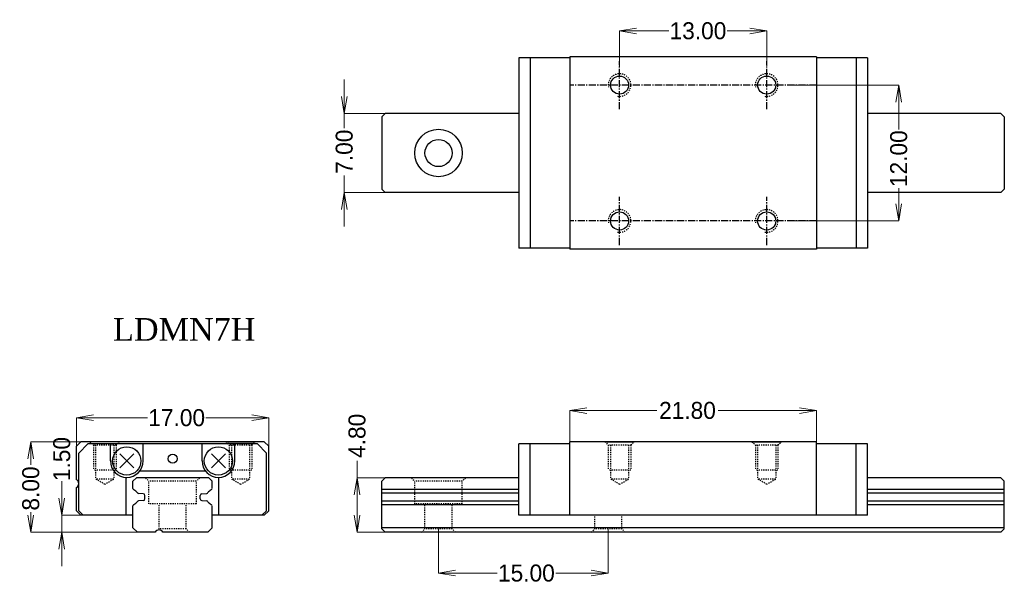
# Model space of a CAD drawing. Extents: x -10 to 77, y -4.6 to 45.3.
import ezdxf

# ---------------------------------------------------------------- set-up
doc = ezdxf.new("R2010")
doc.units = 0
doc.header["$MEASUREMENT"] = 0
doc.header["$PDMODE"] = 2
doc.linetypes.add('CENTER', pattern=[0.95, 0.625, -0.125, 0.075, -0.125])
doc.linetypes.add('DASHED', pattern=[0.2, 0.1, -0.1])
doc.layers.get('0').update_dxf_attribs({"linetype": 'CONTINUOUS'})
doc.layers.get('Defpoints').update_dxf_attribs({"linetype": 'CONTINUOUS'})
doc.layers.add('CK_LEVEL_1', color=7, linetype='CONTINUOUS')
doc.styles.add('\\M+2ABAC\\M+2A6A12', font='kaiu.ttf')
doc.dimstyles.new('line3.0', dxfattribs={"dimtxt": 1.5, "dimasz": 1.5, "dimexe": 0, "dimexo": 0, "dimgap": 0.09, "dimtad": 0, "dimzin": 0, "dimdsep": 46, "dimtxsty": 'Standard', "dimblk": 'OPEN', "dimcen": 0.09, "dimclrd": 5, "dimclre": 5, "dimclrt": 2, "dimazin": 0, "dimtfac": 1, "dimtmove": 0, "dimatfit": 3, "dimldrblk": 'OPEN', "dimfxl": 0, "dimtolj": 1, "dimtzin": 0, "dimlwd": 0, "dimlwe": 0, "dimarcsym": 0})

# ---------------------------------------------------------------- blocks, each defined once
blk = doc.blocks.new('_Open')
at = {"color": 0, "linetype": 'ByBlock', "lineweight": -2}
for p, q in [((-1, 0.167), (0, 0)), ((-1, -0.167), (0, 0)), ((0, 0), (-1, 0))]:
    blk.add_line(p, q, dxfattribs=at)
blk = doc.blocks.new('*D5')
at = {"color": 5, "linetype": 'Continuous', "lineweight": 0}
for p, q in [((-5, 6.741), (-5, 10.115)), ((-3.5, 10.115), (1.272, 10.115)), ((10.5, 10.115), (6.452, 10.115)), ((12, 6.931), (12, 10.115))]:
    blk.add_line(p, q, dxfattribs=at)
at = {"layer": 'Defpoints', "color": 0, "linetype": 'Continuous'}
for p in [(12, 10.115), (-5, 6.741), (12, 6.931)]:
    blk.add_point(p, dxfattribs=at)
at = {"color": 5, "linetype": 'Continuous', "lineweight": 0, "xscale": 1.5, "yscale": 1.5, "zscale": 1.5, "rotation": 180}
blk.add_blockref('_Open', (-5, 10.115), dxfattribs=at)
at = {"color": 5, "linetype": 'Continuous', "lineweight": 0, "xscale": 1.5, "yscale": 1.5, "zscale": 1.5}
blk.add_blockref('_Open', (12, 10.115), dxfattribs=at)
at = {"color": 2, "linetype": 'Continuous', "insert": (3.862, 10.115), "char_height": 1.5, "attachment_point": 5}
blk.add_mtext('\\A1;17.00', dxfattribs=at)
blk = doc.blocks.new('*D6')
at = {"color": 5, "linetype": 'Continuous', "lineweight": 0}
for p, q in [((-6.292, 3), (-6.292, 4.5)), ((-2.3, 1.5), (-6.292, 1.5)), ((-6.292, 0), (-6.292, 1.5)), ((1.177, 0), (-6.292, 0)), ((-6.292, -1.5), (-6.292, -3))]:
    blk.add_line(p, q, dxfattribs=at)
at = {"layer": 'Defpoints', "color": 0, "linetype": 'Continuous'}
for p in [(-6.292, 1.5), (-2.3, 1.5), (1.177, 0)]:
    blk.add_point(p, dxfattribs=at)
at = {"color": 5, "linetype": 'Continuous', "lineweight": 0, "xscale": 1.5, "yscale": 1.5, "zscale": 1.5}
for p, rotation in [((-6.292, 1.5), 270), ((-6.292, 0), 90)]:
    blk.add_blockref('_Open', p, dxfattribs=dict(at, rotation=rotation))
at = {"color": 2, "linetype": 'Continuous', "insert": (-6.292, 6.465), "char_height": 1.5, "attachment_point": 5, "rotation": 90}
blk.add_mtext('\\A1;1.50', dxfattribs=at)
blk = doc.blocks.new('*D7')
at = {"color": 5, "linetype": 'Continuous', "lineweight": 0}
for p, q in [((-0.307, 8), (-9.028, 8)), ((-9.028, 6.5), (-9.028, 5.955)), ((-9.028, 1.5), (-9.028, 1.775)), ((1.177, 0), (-9.028, 0))]:
    blk.add_line(p, q, dxfattribs=at)
at = {"layer": 'Defpoints', "color": 0, "linetype": 'Continuous'}
for p in [(-9.028, 8), (-0.307, 8), (1.177, 0)]:
    blk.add_point(p, dxfattribs=at)
at = {"color": 5, "linetype": 'Continuous', "lineweight": 0, "xscale": 1.5, "yscale": 1.5, "zscale": 1.5}
for p, rotation in [((-9.028, 8), 90), ((-9.028, 0), 270)]:
    blk.add_blockref('_Open', p, dxfattribs=dict(at, rotation=rotation))
at = {"color": 2, "linetype": 'Continuous', "insert": (-9.028, 3.865), "char_height": 1.5, "attachment_point": 5, "rotation": 90}
blk.add_mtext('\\A1;8.00', dxfattribs=at)
blk = doc.blocks.new('*D8')
at = {"color": 5, "linetype": 'Continuous', "lineweight": 0}
for p, q in [((19.801, 4.8), (19.801, 6.3)), ((22.665, 4.8), (19.801, 4.8)), ((19.801, 1.5), (19.801, 3.3)), ((22.891, 0), (19.801, 0))]:
    blk.add_line(p, q, dxfattribs=at)
at = {"layer": 'Defpoints', "color": 0, "linetype": 'Continuous'}
for p in [(19.801, 4.8), (22.665, 4.8), (22.891, 0)]:
    blk.add_point(p, dxfattribs=at)
at = {"color": 5, "linetype": 'Continuous', "lineweight": 0, "xscale": 1.5, "yscale": 1.5, "zscale": 1.5}
for p, rotation in [((19.801, 4.8), 90), ((19.801, 0), 270)]:
    blk.add_blockref('_Open', p, dxfattribs=dict(at, rotation=rotation))
at = {"color": 2, "linetype": 'Continuous', "insert": (19.801, 8.515), "char_height": 1.5, "attachment_point": 5, "rotation": 90}
blk.add_mtext('\\A1;4.80', dxfattribs=at)
blk = doc.blocks.new('*D9')
at = {"color": 5, "linetype": 'Continuous', "lineweight": 0}
for p, q in [((27, 0.3), (27, -3.612)), ((42, 0.3), (42, -3.612)), ((28.5, -3.612), (32.176, -3.612)), ((40.5, -3.612), (37.356, -3.612))]:
    blk.add_line(p, q, dxfattribs=at)
at = {"layer": 'Defpoints', "color": 0, "linetype": 'Continuous'}
for p in [(27, 0.3), (42, 0.3), (42, -3.612)]:
    blk.add_point(p, dxfattribs=at)
at = {"color": 5, "linetype": 'Continuous', "lineweight": 0, "xscale": 1.5, "yscale": 1.5, "zscale": 1.5, "rotation": 180}
blk.add_blockref('_Open', (27, -3.612), dxfattribs=at)
at = {"color": 5, "linetype": 'Continuous', "lineweight": 0, "xscale": 1.5, "yscale": 1.5, "zscale": 1.5}
blk.add_blockref('_Open', (42, -3.612), dxfattribs=at)
at = {"color": 2, "linetype": 'Continuous', "insert": (34.766, -3.612), "char_height": 1.5, "attachment_point": 5}
blk.add_mtext('\\A1;15.00', dxfattribs=at)
blk = doc.blocks.new('*D10')
at = {"color": 5, "linetype": 'Continuous', "lineweight": 0}
for p, q in [((38.6, 4.75), (38.6, 10.755)), ((40.1, 10.755), (46.284, 10.755)), ((58.9, 10.755), (51.714, 10.755)), ((60.4, 4.75), (60.4, 10.755))]:
    blk.add_line(p, q, dxfattribs=at)
at = {"layer": 'Defpoints', "color": 0, "linetype": 'Continuous'}
for p in [(60.4, 10.755), (38.6, 4.75), (60.4, 4.75)]:
    blk.add_point(p, dxfattribs=at)
at = {"color": 5, "linetype": 'Continuous', "lineweight": 0, "xscale": 1.5, "yscale": 1.5, "zscale": 1.5, "rotation": 180}
blk.add_blockref('_Open', (38.6, 10.755), dxfattribs=at)
at = {"color": 5, "linetype": 'Continuous', "lineweight": 0, "xscale": 1.5, "yscale": 1.5, "zscale": 1.5}
blk.add_blockref('_Open', (60.4, 10.755), dxfattribs=at)
at = {"color": 2, "linetype": 'Continuous', "insert": (48.999, 10.755), "char_height": 1.5, "attachment_point": 5}
blk.add_mtext('\\A1;21.80', dxfattribs=at)
blk = doc.blocks.new('*D11')
at = {"color": 5, "linetype": 'Continuous', "lineweight": 0}
for p, q in [((18.672, 38.5), (18.672, 40)), ((24.792, 37), (18.672, 37)), ((18.672, 37), (18.672, 35.708)), ((18.672, 30), (18.672, 31.528)), ((24.792, 30), (18.672, 30)), ((18.672, 28.5), (18.672, 27))]:
    blk.add_line(p, q, dxfattribs=at)
at = {"layer": 'Defpoints', "color": 0, "linetype": 'Continuous'}
for p in [(24.792, 37), (18.672, 30), (24.792, 30)]:
    blk.add_point(p, dxfattribs=at)
at = {"color": 5, "linetype": 'Continuous', "lineweight": 0, "xscale": 1.5, "yscale": 1.5, "zscale": 1.5}
for p, rotation in [((18.672, 37), 270), ((18.672, 30), 90)]:
    blk.add_blockref('_Open', p, dxfattribs=dict(at, rotation=rotation))
at = {"color": 2, "linetype": 'Continuous', "insert": (18.672, 33.618), "char_height": 1.5, "attachment_point": 5, "rotation": 90}
blk.add_mtext('\\A1;7.00', dxfattribs=at)
blk = doc.blocks.new('*D12')
at = {"color": 5, "linetype": 'Continuous', "lineweight": 0}
for p, q in [((43, 41.055), (43, 44.293)), ((44.5, 44.293), (47.339, 44.293)), ((54.5, 44.293), (52.519, 44.293)), ((56, 41.198), (56, 44.293))]:
    blk.add_line(p, q, dxfattribs=at)
at = {"layer": 'Defpoints', "color": 0, "linetype": 'Continuous'}
for p in [(56, 44.293), (43, 41.055), (56, 41.198)]:
    blk.add_point(p, dxfattribs=at)
at = {"color": 5, "linetype": 'Continuous', "lineweight": 0, "xscale": 1.5, "yscale": 1.5, "zscale": 1.5, "rotation": 180}
blk.add_blockref('_Open', (43, 44.293), dxfattribs=at)
at = {"color": 5, "linetype": 'Continuous', "lineweight": 0, "xscale": 1.5, "yscale": 1.5, "zscale": 1.5}
blk.add_blockref('_Open', (56, 44.293), dxfattribs=at)
at = {"color": 2, "linetype": 'Continuous', "insert": (49.929, 44.293), "char_height": 1.5, "attachment_point": 5}
blk.add_mtext('\\A1;13.00', dxfattribs=at)
blk = doc.blocks.new('*D13')
at = {"color": 5, "linetype": 'Continuous', "lineweight": 0}
for p, q in [((58.413, 39.5), (67.671, 39.5)), ((67.671, 38), (67.671, 35.589)), ((67.671, 29), (67.671, 30.409)), ((58.413, 27.5), (67.671, 27.5))]:
    blk.add_line(p, q, dxfattribs=at)
at = {"layer": 'Defpoints', "color": 0, "linetype": 'Continuous'}
for p in [(58.413, 39.5), (58.413, 27.5), (67.671, 27.5)]:
    blk.add_point(p, dxfattribs=at)
at = {"color": 5, "linetype": 'Continuous', "lineweight": 0, "xscale": 1.5, "yscale": 1.5, "zscale": 1.5}
for p, rotation in [((67.671, 39.5), 90), ((67.671, 27.5), 270)]:
    blk.add_blockref('_Open', p, dxfattribs=dict(at, rotation=rotation))
at = {"color": 2, "linetype": 'Continuous', "insert": (67.671, 32.999), "char_height": 1.5, "attachment_point": 5, "rotation": 90}
blk.add_mtext('\\A1;12.00', dxfattribs=at)

msp = doc.modelspace()

# ---------------------------------------------------------------- linework, layer by layer
at = {"color": 4, "linetype": 'Continuous'}
for p, q in [((8.2, 8), (10.8, 8)), ((41.7, 8), (44.3, 8)), ((54.7, 8), (57.3, 8))]:
    msp.add_line(p, q, dxfattribs=at)
at = {"layer": 'CK_LEVEL_1', "color": 4, "linetype": 'Continuous'}
for p, q in [((34.1, 41.9), (34.1, 25.1)), ((38.6, 41.9), (34.1, 41.9)), ((35.1, 41.9), (35.1, 25.1)), ((38.6, 42), (38.6, 25)), ((60.4, 42), (38.6, 42)), ((60.4, 42), (60.4, 25)), ((64.9, 41.9), (60.4, 41.9)), ((63.9, 41.9), (63.9, 25.1)), ((64.9, 41.9), (64.9, 25.1)), ((22.3, 37), (22, 36.7)), ((22, 36.7), (22, 30.3)), ((34.1, 37), (22.3, 37)), ((76.7, 37), (64.9, 37)), ((76.7, 37), (77, 36.7)), ((77, 36.7), (77, 30.3)), ((22.3, 30), (22, 30.3)), ((34.1, 30), (22.3, 30)), ((76.7, 30), (64.9, 30)), ((77, 30.3), (76.7, 30)), ((38.6, 25.1), (34.1, 25.1)), ((60.4, 25), (38.6, 25)), ((64.9, 25.1), (60.4, 25.1)), ((-5, 7.6), (-4.6, 8)), ((11.6, 8), (-4.6, 8)), ((11.6, 8), (12, 7.6)), ((60.4, 8), (38.6, 8)), ((38.6, 1.5), (38.6, 8)), ((60.4, 1.5), (60.4, 8)), ((-5, 4.646), (-5, 7.6)), ((-4, 7.8), (-4.8, 7)), ((-4.8, 1.9), (-4.8, 7)), ((11, 7.8), (-4, 7.8)), ((-2, 6.3), (-2, 7.8)), ((0.9, 6.3), (0.9, 7.8)), ((6.1, 6.3), (6.1, 7.8)), ((9, 6.3), (9, 7.8)), ((11, 7.8), (11.8, 7)), ((11.8, 1.9), (11.8, 7)), ((12, 1.9), (12, 7.6)), ((34.1, 1.5), (34.1, 7.8)), ((38.6, 7.8), (34.1, 7.8)), ((35.1, 1.5), (35.1, 7.8)), ((64.9, 7.8), (60.4, 7.8)), ((63.9, 1.5), (63.9, 7.8)), ((64.9, 1.5), (64.9, 7.8)), ((0.069, 6.919), (-1.169, 5.681)), ((-1.169, 6.919), (0.069, 5.681)), ((6.931, 6.919), (8.169, 5.681)), ((8.169, 6.919), (6.931, 5.681)), ((6.413, 5.4), (0.587, 5.4)), ((-0.6, 1.5), (-0.6, 4.8)), ((0, 4.5), (0.3, 4.8)), ((0, 3.875), (0, 4.5)), ((6.7, 4.8), (0.3, 4.8)), ((7, 4.5), (6.7, 4.8)), ((7, 3.884), (7, 4.5)), ((7.6, 1.5), (7.6, 4.8)), ((22.3, 4.8), (22, 4.5)), ((22, 0.3), (22, 4.5)), ((34.1, 4.8), (22.3, 4.8)), ((76.7, 4.8), (64.9, 4.8)), ((76.7, 4.8), (77, 4.5)), ((77, 0.3), (77, 4.5)), ((-5, 1.9), (-5, 3.954)), ((34.1, 3.771), (22, 3.771)), ((77, 3.771), (64.9, 3.771)), ((0.913, 3.4), (0.484, 3.437)), ((0.913, 2.8), (0.484, 2.763)), ((1.05, 2.95), (1.05, 3.25)), ((5.95, 2.95), (5.95, 3.25)), ((6.087, 3.4), (6.516, 3.437)), ((6.087, 2.8), (6.516, 2.763)), ((34.1, 3.444), (22, 3.444)), ((34.1, 2.756), (22, 2.756)), ((77, 3.444), (64.9, 3.444)), ((77, 2.756), (64.9, 2.756)), ((-5, 1.9), (-4.6, 1.5)), ((-4.8, 1.9), (-4.4, 1.5)), ((0, 0.4), (0, 2.325)), ((7, 0.4), (7, 2.316)), ((11.8, 1.9), (11.4, 1.5)), ((12, 1.9), (11.6, 1.5)), ((34.1, 2.429), (22, 2.429)), ((77, 2.429), (64.9, 2.429)), ((0, 1.5), (-4.6, 1.5)), ((11.6, 1.5), (7, 1.5)), ((64.9, 1.5), (34.1, 1.5)), ((0, 0.4), (0.4, 0)), ((1.954, 0), (0.4, 0)), ((6.6, 0), (2.646, 0)), ((7, 0.4), (6.6, 0)), ((77, 0.4), (22, 0.4)), ((22, 0.3), (22.3, 0)), ((76.7, 0), (22.3, 0)), ((77, 0.3), (76.7, 0))]:
    msp.add_line(p, q, dxfattribs=at)
at = {"layer": 'CK_LEVEL_1', "color": 252, "linetype": 'CENTER'}
for p, q in [((43, 37.375), (43, 41.625)), ((56, 37.375), (56, 41.625)), ((60.4, 39.5), (38.6, 39.5)), ((43, 25.375), (43, 29.625)), ((56, 25.375), (56, 29.625)), ((60.4, 27.5), (38.6, 27.5))]:
    msp.add_line(p, q, dxfattribs=at)
at = {"layer": 'CK_LEVEL_1', "color": 252, "linetype": 'DASHED'}
for p, q in [((-3.8, 8), (-3.5, 7.7)), ((-1.5, 7.7), (-1.2, 8)), ((8.2, 8), (8.5, 7.7)), ((10.5, 7.7), (10.8, 8)), ((41.7, 8), (42, 7.7)), ((44, 7.7), (44.3, 8)), ((54.7, 8), (55, 7.7)), ((57, 7.7), (57.3, 8)), ((-1.5, 7.7), (-3.5, 7.7)), ((-3.5, 7.7), (-3.5, 5.5)), ((-3.3, 7.7), (-3.3, 4.7)), ((-1.7, 7.7), (-1.7, 4.7)), ((-1.5, 7.7), (-1.5, 5.5)), ((10.5, 7.7), (8.5, 7.7)), ((8.5, 7.7), (8.5, 5.5)), ((8.7, 7.7), (8.7, 4.7)), ((10.3, 7.7), (10.3, 4.7)), ((10.5, 7.7), (10.5, 5.5)), ((44, 7.7), (42, 7.7)), ((42, 7.7), (42, 5.5)), ((42.2, 7.7), (42.2, 4.7)), ((43.8, 7.7), (43.8, 4.7)), ((44, 7.7), (44, 5.5)), ((57, 7.7), (55, 7.7)), ((55, 7.7), (55, 5.5)), ((55.2, 7.7), (55.2, 4.7)), ((56.8, 7.7), (56.8, 4.7)), ((57, 7.7), (57, 5.5)), ((-1.5, 5.5), (-3.5, 5.5)), ((10.5, 5.5), (8.5, 5.5)), ((44, 5.5), (42, 5.5)), ((57, 5.5), (55, 5.5)), ((-1.7, 4.7), (-3.3, 4.7)), ((-2.5, 4.238), (-3.3, 4.7)), ((-2.5, 4.238), (-1.7, 4.7)), ((1.1, 4.8), (1.4, 4.5)), ((1.4, 2.5), (1.4, 4.5)), ((5.6, 4.5), (1.4, 4.5)), ((5.9, 4.8), (5.6, 4.5)), ((5.6, 2.5), (5.6, 4.5)), ((10.3, 4.7), (8.7, 4.7)), ((9.5, 4.238), (8.7, 4.7)), ((9.5, 4.238), (10.3, 4.7)), ((24.6, 4.8), (24.9, 4.5)), ((24.9, 2.5), (24.9, 4.5)), ((29.1, 4.5), (24.9, 4.5)), ((29.4, 4.8), (29.1, 4.5)), ((29.1, 2.5), (29.1, 4.5)), ((43.8, 4.7), (42.2, 4.7)), ((43, 4.238), (42.2, 4.7)), ((43, 4.238), (43.8, 4.7)), ((56.8, 4.7), (55.2, 4.7)), ((56, 4.238), (55.2, 4.7)), ((56, 4.238), (56.8, 4.7)), ((5.6, 2.5), (1.4, 2.5)), ((2.3, 0.3), (2.3, 2.5)), ((4.7, 0.3), (4.7, 2.5)), ((29.1, 2.5), (24.9, 2.5)), ((25.8, 0.3), (25.8, 2.5)), ((28.2, 0.3), (28.2, 2.5)), ((40.8, 0.3), (40.8, 1.5)), ((43.2, 0.3), (43.2, 1.5)), ((2.182, 0.182), (2.3, 0.3)), ((4.7, 0.3), (2.3, 0.3)), ((5, 0), (4.7, 0.3)), ((25.5, 0), (25.8, 0.3)), ((28.2, 0.3), (25.8, 0.3)), ((28.5, 0), (28.2, 0.3)), ((40.5, 0), (40.8, 0.3)), ((43.2, 0.3), (40.8, 0.3)), ((43.5, 0), (43.2, 0.3))]:
    msp.add_line(p, q, dxfattribs=at)
at = {"layer": 'CK_LEVEL_1', "color": 4, "linetype": 'Continuous'}
for centre, radius in [((43, 39.5), 0.8), ((56, 39.5), 0.8), ((27, 33.5), 2.1), ((27, 33.5), 1.2), ((43, 27.5), 0.8), ((56, 27.5), 0.8), ((-0.55, 6.3), 1.25), ((7.55, 6.3), 1.25), ((3.5, 6.5), 0.4)]:
    msp.add_circle(centre, radius, dxfattribs=at)
at = {"layer": 'CK_LEVEL_1', "color": 252, "linetype": 'DASHED'}
for centre, end in [((43, 39.5), 190), ((56, 39.5), 190), ((43, 27.5), 550), ((56, 27.5), 190)]:
    msp.add_arc(centre, 1, 260, end, dxfattribs=at)
at = {"layer": 'CK_LEVEL_1', "color": 4, "linetype": 'Continuous'}
for centre, radius, start, end in [((-0.55, 6.3), 1.45, 180, 360), ((7.55, 6.3), 1.45, 180, 360), ((-5.2, 4.3), 0.4, 300, 420), ((0, 4.8), 0.6, 175.14414, 180), ((7, 4.8), 0.6, 0, 4.85586), ((0.15, 3.875), 0.15, 180, 245.68426), ((-0.2, 3.1), 0.7, 34.94081, 65.68426), ((0.497, 3.587), 0.15, 214.94081, 265), ((6.503, 3.587), 0.15, 275, 325.05919), ((7.2, 3.1), 0.7, 114.31574, 145.05919), ((6.85, 3.875), 0.15, 294.31574, 360), ((-0.2, 3.1), 0.7, 294.31574, 325.05919), ((0.497, 2.613), 0.15, 95, 145.05919), ((0.9, 3.25), 0.15, 0, 85), ((0.9, 2.95), 0.15, 275, 360), ((6.1, 3.25), 0.15, 95, 180), ((6.1, 2.95), 0.15, 180, 265), ((6.503, 2.613), 0.15, 34.94081, 85), ((7.2, 3.1), 0.7, 214.94081, 245.68426), ((0.15, 2.325), 0.15, 114.31574, 180), ((6.85, 2.325), 0.15, 0, 65.68426), ((2.3, -0.2), 0.4, 30, 150)]:
    msp.add_arc(centre, radius, start, end, dxfattribs=at)

# ---------------------------------------------------------------- texts
at = {"insert": (-1.763, 18.921), "char_height": 2, "width": 70.3632, "attachment_point": 1, "style": '\\M+2ABAC\\M+2A6A12'}
msp.add_mtext('\\A1;{\\fTimes New Roman|b0|i0|c0|p18;LDMN7H}', dxfattribs=at)

# ---------------------------------------------------------------- dimensions: what is measured, and where the dimension line sits
at = {"color": 4, "linetype": 'Continuous'}
for base, p1, p2, picture, middle in [((56, 44.293), (43, 41.055), (56, 41.198), '*D12', (49.929, 44.293)), ((60.4, 10.755), (38.6, 4.75), (60.4, 4.75), '*D10', (48.999, 10.755)), ((12, 10.115), (-5, 6.741), (12, 6.931), '*D5', (3.862, 10.115)), ((42, -3.612), (27, 0.3), (42, 0.3), '*D9', (34.766, -3.612))]:
    dim = msp.add_linear_dim(base=base, p1=p1, p2=p2, dimstyle='line3.0', dxfattribs=at)
    dim.commit()
    dim.dimension.update_dxf_attribs({"geometry": picture, "text_midpoint": middle, "dimtype": 160})
for base, p1, p2, picture, middle in [((18.672, 30), (24.792, 37), (24.792, 30), '*D11', (18.672, 33.618)), ((67.671, 27.5), (58.413, 39.5), (58.413, 27.5), '*D13', (67.671, 32.999)), ((19.801, 4.8), (22.891, 0), (22.665, 4.8), '*D8', (19.801, 8.515)), ((-9.028, 8), (1.177, 0), (-0.307, 8), '*D7', (-9.028, 3.865)), ((-6.292, 1.5), (1.177, 0), (-2.3, 1.5), '*D6', (-6.292, 6.465))]:
    dim = msp.add_linear_dim(base=base, p1=p1, p2=p2, angle=90, dimstyle='line3.0', dxfattribs=at)
    dim.commit()
    dim.dimension.update_dxf_attribs({"geometry": picture, "text_midpoint": middle, "dimtype": 160})

doc.saveas('drawing.dxf')
